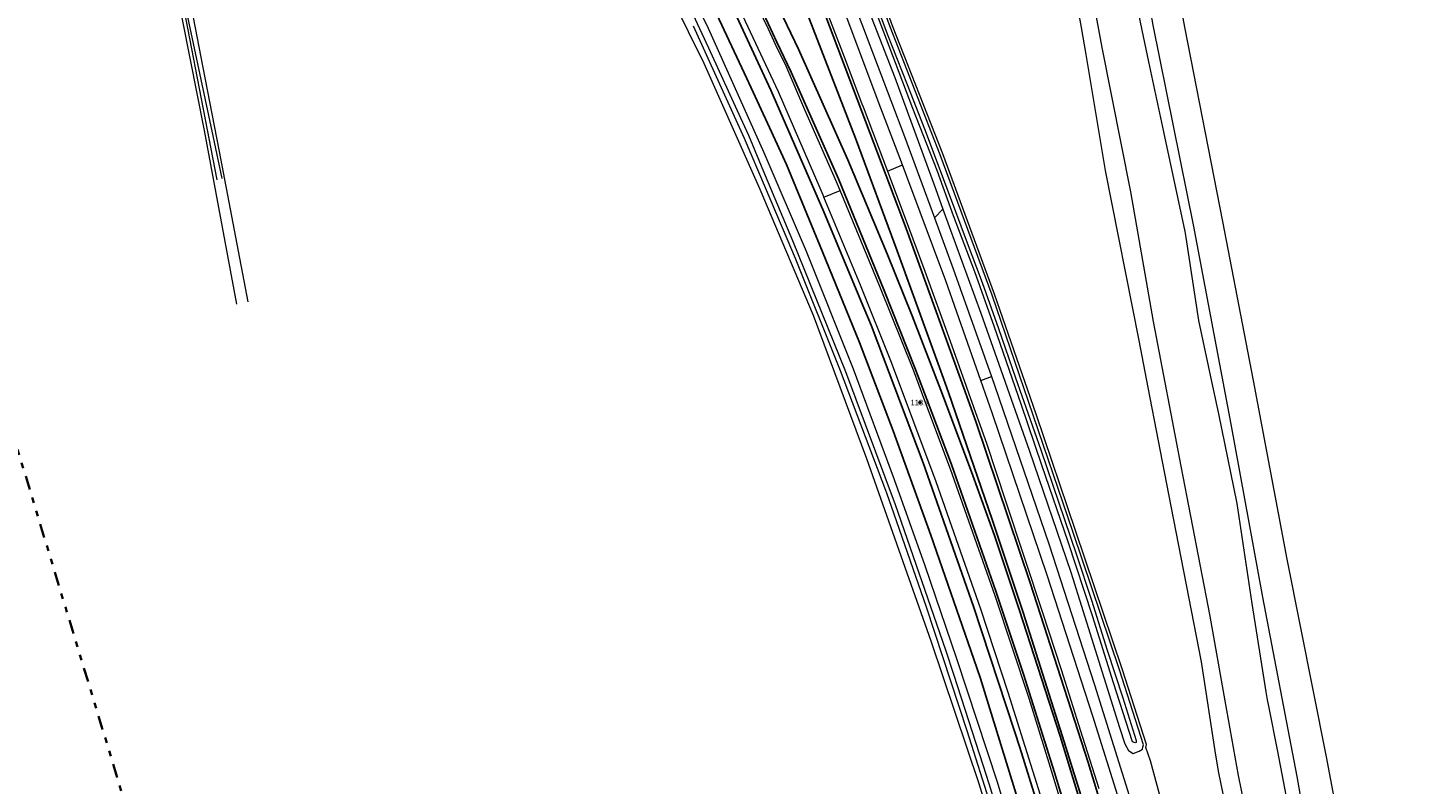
# Model space of a CAD drawing. Header units: metres. Extents: x 169249 to 194689, y 406250 to 412203.
# Tile 155 of 256: x 179194 to 179444, y 407774 to 407910. Entities that reach past the tile are written whole.
import ezdxf
from ezdxf.enums import TextEntityAlignment as Align

# ---------------------------------------------------------------- set-up
doc = ezdxf.new("R2010")
doc.units = ezdxf.units.M
doc.linetypes.add('BGT_NLCS_N264$0$AL-TEKENBLADGRENS', pattern=[11.5, 2.5, -1.5, 1, -1.5, 1, -1.5, 2.5])
doc.layers.get('0').update_dxf_attribs({"linetype": 'CONTINUOUS'})
for name, color, linetype, lineweight in [('BGT_NLCS_N264$0$B-WE-GW-WATERGANG_INSTEEK-G', 252, 'CONTINUOUS', 18), ('BGT_NLCS_N264$0$B-WE-GW-WATERGANG_SLOOT_BODEM-G', 252, 'CONTINUOUS', 18), ('BGT_NLCS_N264$0$B-WE-GW-WATERGANG_WATERLIJN-G', 252, 'CONTINUOUS', 18), ('BGT_NLCS_N264$0$B-WE-OG-TOPOGRAFIE_CULTUURSCHEIDING-G', 252, 'CONTINUOUS', 18), ('BGT_NLCS_N264$0$B-WE-OG-TOPOGRAFIE_WATER-GV', 252, 'CONTINUOUS', 18), ('BGT_NLCS_N264$0$B-WE-OG-TOPOGRAFIE_WEG_BERM-GV', 252, 'CONTINUOUS', 18), ('BGT_NLCS_N264$0$B-WE-OG-TOPOGRAFIE_WEG_RIJWIELPAD-GV', 252, 'CONTINUOUS', 18), ('BGT_NLCS_N264$0$X-XX-AL-TEKENBLADGRENS-G', 252, 'BGT_NLCS_N264$0$AL-TEKENBLADGRENS', 35), ('X-XX-AL-REFERENTIE-G', 7, 'CONTINUOUS', 18)]:
    doc.layers.add(name, color=color, linetype=linetype, lineweight=lineweight)
for name, color, linetype in [('BGT_NLCS_N264$0$B-WE-IE-MEUBILAIR_WEGMEUBILAIR-S', 252, 'CONTINUOUS'), ('BGT_NLCS_N264$0$B-WE-OG-TOPOGRAFIE_WEG_RIJWEG-G', 252, 'CONTINUOUS'), ('BGT_NLCS_N264$0$B-WE-VW-MARKERING-G', 252, 'CONTINUOUS'), ('BGT_NLCS_N264$0$Label_Puntobject', 252, 'CONTINUOUS')]:
    doc.layers.add(name, color=color, linetype=linetype)
doc.styles.add('BGT_NLCS_N264$0$STANDARD', font='txt')

# ---------------------------------------------------------------- blocks, each defined once
blk = doc.blocks.new('BGT_NLCS_N264$0$SIE-WEG_PAAL_ALGEMEEN_TYPE_02-SO')
at = {"ltscale": 0.5}
h = blk.add_hatch(color=256, dxfattribs=at)
h.paths.add_polyline_path([(0, 0), (0.1875, 0, 0.41421356), (0, 0.1875)])
h.paths.add_polyline_path([(0, -0.1875), (0, 0), (-0.1875, 0, 0.41421356)])
for p, q in [((-0.1875, 0), (0.1875, 0)), ((0, -0.1875), (0, 0.1875))]:
    blk.add_line(p, q, dxfattribs=at)
blk.add_circle((0, 0), 0.1875, dxfattribs=at)
blk = doc.blocks.new('BGT_NLCS_N264')
at = {"layer": 'BGT_NLCS_N264$0$B-WE-GW-WATERGANG_INSTEEK-G'}
for points in [[(179350.24, 408093.32, 17.1), (179350.39, 408092.47, 17.08), (179350.54, 408091.69, 17.07), (179350.05, 408089.03, 16.79), (179354.98, 408061.3, 16.75), (179360.31, 408032.49, 16.77), (179363.23, 408016.65, 16.78), (179364.23, 408011.66, 16.77), (179369.07, 407987.39, 16.7), (179372.01, 407970.97, 16.81), (179373.17, 407964.45, 16.85), (179373.93, 407960.53, 16.83), (179378.22, 407938.28, 16.74), (179383.41, 407909.67, 16.73), (179384.21, 407904.87, 16.76), (179387.7, 407884.04, 16.88), (179393.73, 407853.51, 16.85), (179395.36, 407845.07, 16.88), (179399.04, 407825.94, 16.94), (179404.9, 407795.88, 16.97), (179407.5, 407779.11, 17.24), (179407.99, 407775.95, 17.29), (179408.79, 407772.17, 17.27)], [(179231.95, 407860.04, 17.33), (179226.12, 407891.2, 17.47), (179221.02, 407917.22, 17.33), (179216.67, 407938.36, 17.22), (179209.45, 407977.29, 17.47), (179204.01, 408006.21, 17.5), (179203.74, 408008.23, 17.5), (179192.32, 408063.39, 17.54)], [(179194.19, 408064.67, 17.63), (179198.42, 408041.26, 17.52), (179199.11, 408037.85, 17.52), (179207.2, 407997.28, 17.5), (179207.77, 407994.24, 17.5), (179211.48, 407974.41, 17.47), (179214.49, 407958.09, 17.53), (179214.56, 407957.8, 17.52), (179218.55, 407939.26, 17.24), (179222.11, 407921.47, 17.31), (179223.79, 407913.03, 17.34), (179225.78, 407902.79, 17.36), (179228.76, 407887.43, 17.39), (179233.91, 407860.47, 17.35)], [(179365.18, 408077.23, 16.73), (179365.85, 408073.89, 16.72), (179366.38, 408071.85, 16.72), (179368.16, 408065.01, 16.73), (179371.79, 408043.13, 16.9), (179376.27, 408016.15, 17.12), (179383.08, 407978.94, 17.04), (179390.47, 407942.43, 17.11), (179396.23, 407910.14, 17.12), (179403.5, 407873.96, 17.03), (179410.23, 407838.5, 17.02), (179415.93, 407807.45, 17.01), (179422.07, 407775.26, 16.94), (179427.63, 407743.64, 16.95), (179432.35, 407721.51, 17.21), (179434.68, 407710.6, 17.34), (179438.85, 407687.59, 17.18), (179443.9, 407659.66, 17.16), (179444.42, 407656.85, 17.16), (179445.21, 407652.77, 17.18), (179449.34, 407631.74, 17.26), (179451.69, 407619.46, 17.23)], [(179268.18, 408004.99, 17.47), (179279.24, 407982.86, 17.48), (179288.96, 407964.84, 17.42), (179290.14, 407962.66, 17.41), (179291.79, 407959.36, 17.41), (179300.55, 407941.92, 17.39), (179310.35, 407921.93, 17.41), (179316.46, 407909.59, 17.32), (179326.47, 407887.25, 17.37), (179334.07, 407869.58, 17.38), (179342.51, 407848.45, 17.42), (179349.82, 407828.6, 17.43), (179355.31, 407813.13, 17.46), (179361, 407796.45, 17.46), (179368.32, 407774.31, 17.51), (179375.48, 407750.28, 17.48)], [(179371.61, 407752.76, 17.06), (179365.09, 407773.98, 16.98), (179356.49, 407799.59, 16.99), (179344.96, 407832.31, 16.93), (179335.37, 407858.01, 16.92), (179325.82, 407880.64, 17), (179315.75, 407903.22, 16.92), (179304.47, 407926.17, 16.95), (179294.14, 407946.71, 16.97), (179280.26, 407973.26, 16.99), (179268.34, 407996.59, 16.98), (179258.7, 408016.23, 17), (179249.53, 408035.95, 17.02), (179247.61, 408040.45, 17.42)]]:
    blk.add_polyline3d(points, dxfattribs=at)
at = {"layer": 'BGT_NLCS_N264$0$B-WE-GW-WATERGANG_SLOOT_BODEM-G'}
for points in [[(179229.28, 407882.62, 16.8), (179227.68, 407890.23, 16.8), (179222.03, 407917.01, 16.8), (179206.93, 407996.25, 16.8), (179204.67, 408007.77, 16.8), (179199.32, 408034.87, 16.8), (179195.6, 408053.39, 16.8), (179191.55, 408074.43, 16.8), (179189.85, 408083.45, 16.8), (179189.45, 408083.51, 16.88), (179190.85, 408074.93, 16.67), (179190.9, 408074.65, 16.67), (179194.26, 408057.29, 16.81), (179195.3, 408052.23, 16.81), (179200.46, 408026.95, 16.8), (179202.47, 408016.69, 16.79), (179205.01, 408003.71, 16.78), (179212.22, 407965.9, 16.8), (179228.32, 407882.36, 16.8)], [(179316.54, 407906.06, 16.56), (179318.17, 407902.49, 16.56), (179322.28, 407893.49, 16.57), (179323.71, 407890.36, 16.57), (179326.73, 407883.14, 16.57), (179331.61, 407871.46, 16.57), (179341.1, 407847.98, 16.57), (179350.02, 407824.11, 16.61), (179359.05, 407798, 16.65), (179360.52, 407793.45, 16.65), (179365.73, 407777.39, 16.65), (179366.82, 407774.03, 16.65), (179369.11, 407766.58, 16.66)], [(179367.29, 407769.73, 16.5), (179362.91, 407783.49, 16.5), (179355.65, 407805.65, 16.49), (179349.83, 407822.37, 16.51), (179348.53, 407826.13, 16.52), (179348.36, 407826.6, 16.52), (179340.2, 407848.07, 16.55), (179332.14, 407868.26, 16.53), (179330.64, 407871.79, 16.53), (179326.76, 407880.94, 16.53), (179323.02, 407889.78, 16.53), (179313.83, 407909.91, 16.49)], [(179251.62, 408036.47, 16.38), (179251.93, 408035.77, 16.38), (179260.54, 408016.91, 16.41), (179269.67, 407997.85, 16.43), (179280.43, 407977.17, 16.44), (179292.35, 407954.57, 16.45), (179303.08, 407933.87, 16.47), (179309.64, 407920.67, 16.53), (179310.89, 407918.16, 16.55), (179316.54, 407906.06, 16.56)]]:
    blk.add_polyline3d(points, dxfattribs=at)
at = {"layer": 'BGT_NLCS_N264$0$B-WE-GW-WATERGANG_WATERLIJN-G'}
for points in [[(179390.61, 407926.97, 16.03), (179394.27, 407909.22, 16.03), (179395.47, 407903.54, 16.03), (179398.14, 407890.96, 16.03), (179401.97, 407873.07, 16.03), (179402.14, 407871.98, 16.03), (179404.44, 407857.09, 16.04), (179406.96, 407845.33, 16.04), (179408.02, 407840.38, 16.04), (179411.29, 407824.25, 16.04), (179414, 407806.33, 16.04), (179416.53, 407790.45, 16.04), (179416.76, 407789.02, 16.04), (179416.98, 407787.9, 16.03), (179418.61, 407779.76, 16.02), (179421.89, 407762.55, 16.02)], [(179352.22, 408093.83, 15.86), (179352.21, 408093.77, 15.86), (179351.94, 408092.06, 15.99), (179352.3, 408088.92, 16.09), (179352.33, 408088.7, 16.1), (179352.59, 408086.47, 16.11), (179353.85, 408075.85, 16.2), (179358.03, 408052.93, 16.14), (179363.79, 408022.3, 16.16), (179369.29, 407995.37, 16.11), (179372.51, 407981.69, 16.1), (179373.34, 407978.12, 16.1), (179382.82, 407929.1, 16.1), (179387.08, 407906.13, 16.1), (179392.23, 407880.19, 16.09), (179396.32, 407856.91, 16.09), (179401.28, 407830.99, 16.09), (179406.43, 407804.03, 16.09), (179409.16, 407788.86, 16.09), (179411.57, 407775.46, 16.09), (179412.64, 407770.19, 16.07)]]:
    blk.add_polyline3d(points, dxfattribs=at)
at = {"layer": 'BGT_NLCS_N264$0$B-WE-OG-TOPOGRAFIE_CULTUURSCHEIDING-G'}
blk.add_polyline3d([(179457.05, 407621.46, 17), (179452.6, 407643.65, 17.04), (179446.62, 407674.22, 17.02), (179442.23, 407699.37, 17), (179436.79, 407727.79, 17.07), (179432.42, 407752.1, 17.02), (179427.36, 407778.83, 17.12), (179420.31, 407814.28, 16.99), (179414.32, 407846.35, 17.04), (179408.79, 407874.9, 17.03), (179402.04, 407909.46, 17.31), (179396.97, 407936.38, 17.14), (179390.82, 407970.69, 17.15), (179382.58, 408010.63, 16.98), (179369.23, 408078.21, 16.8)], dxfattribs=at)
at = {"layer": 'BGT_NLCS_N264$0$B-WE-OG-TOPOGRAFIE_WATER-GV'}
for points in [[(179345.45, 407916.94, 16.48), (179348.59, 407908.54, 16.48), (179352.16, 407899.47, 16.47), (179355.29, 407891.49, 16.48), (179359.89, 407879.25, 16.44), (179362.74, 407871.55, 16.41), (179365.63, 407863.92, 16.41), (179368.55, 407855.65, 16.41), (179371.62, 407846.8, 16.37), (179376.17, 407833.92, 16.4), (179382.57, 407815.06, 16.43), (179385.26, 407806.93, 16.45), (179388.03, 407797.94, 16.53), (179390.85, 407789.37, 16.52), (179393.24, 407781.73, 16.57), (179393.25, 407781.38, 16.62), (179393.05, 407781.31, 16.65), (179392.61, 407781.49, 16.64), (179389.18, 407792.09, 16.61), (179385.39, 407804.09, 16.57), (179381.06, 407817.37, 16.51), (179376.35, 407831.13, 16.48), (179372.61, 407842.09, 16.43), (179367.81, 407855.9, 16.43), (179364.3, 407865.83, 16.48), (179360.51, 407875.92, 16.47), (179357.56, 407884.01, 16.51), (179353.21, 407895.18, 16.5), (179348.97, 407906.32, 16.5), (179344.64, 407917.7, 16.51)], [(179358.59, 407877.11, 17.6), (179365.4, 407858.41, 17.56), (179374.08, 407833.84, 17.62), (179381.54, 407811.96, 17.62), (179390.25, 407784.1, 17.71), (179391.22, 407781.16, 17.7), (179391.9, 407779.95, 17.69), (179392.68, 407779.39, 17.6), (179393.79, 407779.85, 17.58), (179394.36, 407780.16, 17.58), (179394.46, 407780.57, 17.57), (179394.56, 407780.98, 17.55), (179390.25, 407794.43, 17.26), (179381.96, 407819.07, 17.05), (179374.8, 407840.12, 16.98), (179367.39, 407861.66, 17.08), (179358.08, 407886.87, 17.09), (179349.1, 407909.79, 17.04), (179340.08, 407934.4, 17.07), (179330.64, 407959.94, 17.14), (179325.92, 407971.89, 17.05)], [(179323.45, 407971.15, 17.55), (179330.03, 407953.63, 17.61), (179337.45, 407933.45, 17.62), (179343.49, 407917.32, 17.65), (179349.93, 407900.69, 17.6), (179357.25, 407880.78, 17.61), (179358.59, 407877.11, 17.6)]]:
    blk.add_polyline3d(points, dxfattribs=at)
at = {"layer": 'BGT_NLCS_N264$0$B-WE-OG-TOPOGRAFIE_WEG_BERM-GV'}
for p, q in [((179348.67, 407883.93, 18.16), (179351.31, 407885.02, 17.89)), ((179337.22, 407879.26, 17.77), (179340.14, 407880.45, 17.9)), ((179357.07, 407875.56, 17.82), (179358.59, 407877.11, 17.6))]:
    blk.add_line(p, q, dxfattribs=at)
for points in [[(179416.78, 407730.69, 17.52), (179409.06, 407729.64, 17.8), (179404, 407747.79, 17.77), (179395.83, 407778.07, 17.69), (179394.95, 407780.46, 17.57), (179395.08, 407781, 17.55), (179390.72, 407794.59, 17.26), (179382.44, 407819.23, 17.05), (179375.28, 407840.28, 16.98), (179367.86, 407861.83, 17.08), (179358.55, 407887.05, 17.09), (179349.57, 407909.97, 17.04), (179340.55, 407934.57, 17.07), (179331.11, 407960.12, 17.14), (179326.4, 407972.04, 17.05)], [(179315.4, 407968.71, 18.01), (179318.96, 407959.84, 18.02), (179325.57, 407943.38, 18.06), (179336.55, 407915.69, 18.1), (179337.01, 407914.49, 18.1), (179337.06, 407914.34, 18.1), (179340.88, 407904.41, 18.09), (179344.05, 407896.02, 18.11), (179344.25, 407895.47, 18.12), (179348.67, 407883.93, 18.16)], [(179340.14, 407880.45, 17.9), (179339.49, 407882, 17.89), (179333.84, 407894.9, 17.88), (179330.44, 407902.75, 17.88), (179328.57, 407906.65, 17.89), (179326.97, 407910.05, 17.89), (179326.88, 407910.24, 17.89), (179319.39, 407926.14, 17.93), (179310.92, 407942.99, 17.98), (179300.03, 407964.06, 18)], [(179296.91, 407963.12, 17.79), (179301.08, 407955.16, 17.8), (179310.85, 407936.22, 17.77), (179319.97, 407917.65, 17.76), (179329.03, 407898.2, 17.74), (179336.53, 407880.91, 17.77), (179337.22, 407879.26, 17.77)], [(179332.13, 407941.48, 17.78), (179334.36, 407935.57, 17.79), (179344.33, 407909.53, 17.82), (179351.71, 407890.11, 17.78), (179357.07, 407875.56, 17.82)], [(179351.31, 407885.02, 17.89), (179346.98, 407896.48, 17.83), (179338.85, 407918.27, 17.82), (179331.85, 407936.56, 17.82), (179330.3, 407940.66, 17.82)], [(179348.67, 407883.93, 18.16), (179351.83, 407875.47, 18.14), (179355.34, 407865.98, 18.18), (179359.26, 407855.07, 18.19), (179362.74, 407845.34, 18.2), (179363.23, 407843.98, 18.2), (179366.38, 407835.09, 18.21), (179369.79, 407824.77, 18.21), (179373.23, 407814.48, 18.23), (179376.46, 407804.71, 18.25), (179379.79, 407794.49, 18.26), (179383.28, 407783.45, 18.25), (179386.57, 407773.1, 18.28)], [(179365.38, 407846.36, 17.93), (179359.11, 407864.23, 17.89), (179352.09, 407882.97, 17.89), (179351.31, 407885.02, 17.89)], [(179404.86, 407669.99, 17.91), (179399.61, 407690.45, 17.93), (179392.69, 407715.98, 17.89), (179385, 407742.56, 17.88), (179378.1, 407765.47, 17.89), (179370.3, 407790.34, 17.87), (179365.41, 407805.3, 17.88), (179357.4, 407828.16, 17.82), (179349.38, 407849.6, 17.8), (179343.82, 407863.47, 17.77), (179337.22, 407879.26, 17.77)], [(179407.86, 407670.93, 18.13), (179405.84, 407678.89, 18.14), (179401.35, 407696.09, 18.1), (179398.9, 407705.24, 18.1), (179393.54, 407724.59, 18.09), (179387.78, 407744.59, 18.1), (179386.72, 407748.01, 18.1), (179383.22, 407759.39, 18.09), (179377.87, 407776.92, 18.17), (179374.03, 407789.3, 18.15), (179367.95, 407807.71, 18.11), (179359.96, 407830.45, 18.09), (179355.36, 407842.7, 18.06), (179353.3, 407848.17, 18.05), (179347.29, 407863.23, 17.98), (179340.14, 407880.45, 17.9)], [(179357.07, 407875.56, 17.82), (179360.45, 407866.39, 17.86), (179367.3, 407847.06, 17.87)], [(179367.3, 407847.06, 17.87), (179367.91, 407845.34, 17.88), (179377.59, 407817.03, 17.91), (179385.8, 407791.73, 17.89), (179397.26, 407755.07, 17.91), (179397.65, 407753.75, 17.92), (179398.31, 407751.47, 17.92)], [(179396.45, 407750.91, 17.95), (179395.42, 407754.49, 17.95), (179385.48, 407786.13, 17.95), (179377.27, 407811.42, 17.96), (179367.49, 407840.36, 17.94), (179365.38, 407846.36, 17.93)]]:
    blk.add_polyline3d(points, dxfattribs=at)
at = {"layer": 'BGT_NLCS_N264$0$B-WE-OG-TOPOGRAFIE_WEG_RIJWEG-G'}
for points in [[(179375.73, 407769.69, 17.93), (179372.38, 407780.5, 17.95), (179371.41, 407783.44, 17.94), (179364.05, 407805.79, 17.86), (179355.05, 407831.54, 17.78), (179346.91, 407853.09, 17.8), (179345.69, 407856.3, 17.8), (179343.92, 407860.53, 17.79), (179337.21, 407876.59, 17.74), (179327.71, 407898.47, 17.59), (179318.57, 407918.22, 17.68)], [(179249.2, 408051.55, 18.05), (179257.09, 408033.87, 17.94), (179262.48, 408021.72, 17.99), (179267.68, 408010.96, 17.9), (179275.38, 407995.52, 17.82), (179281.41, 407983.98, 17.76), (179289.5, 407968.43, 17.73), (179302.3, 407943.87, 17.68), (179311.71, 407925.26, 17.68), (179317.58, 407913.07, 17.71), (179323.44, 407900.56, 17.67), (179327.47, 407891.74, 17.68), (179330.51, 407885.1, 17.69), (179335.01, 407874.19, 17.73), (179336.98, 407869.43, 17.75), (179343.64, 407853.15, 17.76), (179349.63, 407837.34, 17.74), (179356.44, 407818.58, 17.76), (179364.15, 407796.34, 17.73), (179365.35, 407792.87, 17.73), (179367.02, 407787.41, 17.75), (179373.44, 407766.48, 17.85)]]:
    blk.add_polyline3d(points, dxfattribs=at)
at = {"layer": 'BGT_NLCS_N264$0$B-WE-OG-TOPOGRAFIE_WEG_RIJWIELPAD-GV'}
blk.add_line((179365.38, 407846.36, 17.93), (179367.3, 407847.06, 17.87), dxfattribs=at)
at = {"layer": 'BGT_NLCS_N264$0$B-WE-VW-MARKERING-G'}
for points in [[(179252.21, 408117.19, 18.48), (179253.33, 408114.4, 18.45), (179257.23, 408104.6, 18.34), (179258.35, 408101.82, 18.32), (179265.96, 408083.03, 18.16), (179276.65, 408056.38, 18.05), (179286.92, 408030.72, 18.05), (179308.43, 407977.28, 18.02), (179318.64, 407951.82, 18.17), (179322.51, 407941.84, 18.09), (179333.79, 407913.35, 18.08), (179333.86, 407913.17, 18.08), (179342.89, 407889.84, 18.09), (179350.4, 407869.62, 18.09), (179358.71, 407846.73, 18.17), (179359.58, 407844.21, 18.16), (179367.42, 407821.41, 18.23), (179372.95, 407804.71, 18.22), (179380, 407782.65, 18.25), (179386.7, 407761.07, 18.27)], [(179328.8, 407907.07, 17.92), (179327.24, 407910.4, 17.92), (179323.63, 407918.12, 17.92), (179314.14, 407937.48, 17.97), (179309.09, 407947.36, 17.98), (179296.38, 407971.81, 17.95)], [(179425.65, 407609.73, 18.26), (179422.87, 407622.55, 18.25), (179416.13, 407651.55, 18.27), (179415.91, 407652.43, 18.27), (179409.43, 407678.35, 18.31), (179401.21, 407709.28, 18.29), (179396.97, 407724.6, 18.29), (179390.01, 407748.4, 18.28), (179389.85, 407748.94, 18.28), (179379.6, 407782.54, 18.27), (179372.27, 407805.27, 18.27), (179367.81, 407818.51, 18.25), (179363.95, 407829.31, 18.25), (179358.52, 407843.83, 18.18), (179353.09, 407857.95, 18.13), (179348.61, 407869.05, 18.07), (179341.51, 407885.92, 18.02), (179332.67, 407905.8, 17.98), (179329.95, 407911.52, 18.01), (179329.95, 407911.53, 18.01), (179321.61, 407929.03, 18.04), (179314.48, 407943.25, 18.04), (179301.73, 407967.8, 18.13), (179298.97, 407973.14, 18.02)]]:
    blk.add_polyline3d(points, dxfattribs=at)
at = {"layer": 'BGT_NLCS_N264$0$B-WE-VW-MARKERING-G', "linetype": 'Continuous'}
for points in [[(179336.72, 407913.86, 18.12), (179352.01, 407873.64, 18.21), (179362.28, 407845.17, 18.27), (179364.47, 407838.99, 18.29), (179374.23, 407810.03, 18.32), (179384.62, 407777.77, 18.35), (179390.8, 407757.56, 18.43), (179393.05, 407749.9, 18.44), (179400.13, 407725.73, 18.45), (179404.93, 407708.39, 18.44), (179408.85, 407693.84, 18.41), (179414.26, 407672.95, 18.46), (179419.15, 407653.21, 18.47), (179423.3, 407635.65, 18.46), (179427.33, 407618.05, 18.49), (179428.86, 407610.94, 18.49)], [(179422.95, 407608.73, 18.16), (179416.33, 407638.03, 18.16), (179413.05, 407651.74, 18.23), (179412.06, 407655.9, 18.25), (179408.3, 407671.07, 18.24), (179401.67, 407696.5, 18.19), (179397.49, 407712.05, 18.21), (179393.85, 407725.02, 18.22), (179387.07, 407748.11, 18.2), (179378.57, 407775.98, 18.23), (179373.04, 407793.66, 18.26), (179368.09, 407808.56, 18.25), (179360.1, 407831.28, 18.15), (179355.76, 407842.84, 18.13), (179353.69, 407848.34, 18.12), (179348.07, 407862.47, 18.07), (179339.86, 407882.51, 17.98), (179331.36, 407901.65, 17.91), (179328.8, 407907.07, 17.92)]]:
    blk.add_polyline3d(points, dxfattribs=at)
at = {"layer": 'BGT_NLCS_N264$0$X-XX-AL-TEKENBLADGRENS-G'}
blk.add_polyline3d([(175476.52, 406256.32, 0), (176494.22, 406305.5, 0), (177082.08, 406540.73, 0), (177580.1, 406718.53, 0), (177789.98, 406830.42, 0), (177908.32, 406944.94, 0), (178194.36, 407398.64, 0), (178251.24, 407448.21, 0), (178768, 407708.75, 0), (179155.46, 407904.09, 0), (179191.45, 407837.79, 0), (179277.47, 407554.43, 0), (179577.55, 407666.44, 0), (179552.65, 407795.82, 0), (179459.62, 408045.11, 0)], dxfattribs=at)
at = {"layer": 'BGT_NLCS_N264$0$B-WE-IE-MEUBILAIR_WEGMEUBILAIR-S', "color": 7}
blk.add_blockref('BGT_NLCS_N264$0$SIE-WEG_PAAL_ALGEMEEN_TYPE_02-SO', (179354.46, 407842.38, 18.1), dxfattribs=at)
at = {"layer": 'BGT_NLCS_N264$0$Label_Puntobject', "lineweight": 18, "style": 'BGT_NLCS_N264$0$STANDARD'}
blk.add_text('113.4', height=1, dxfattribs=at).set_placement((179354.46, 407842.38, 18.1), align=Align.MIDDLE)

msp = doc.modelspace()

# ---------------------------------------------------------------- block references
at = {"layer": 'X-XX-AL-REFERENTIE-G'}
msp.add_blockref('BGT_NLCS_N264', (0, 0), dxfattribs=at)

doc.saveas('drawing.dxf')
